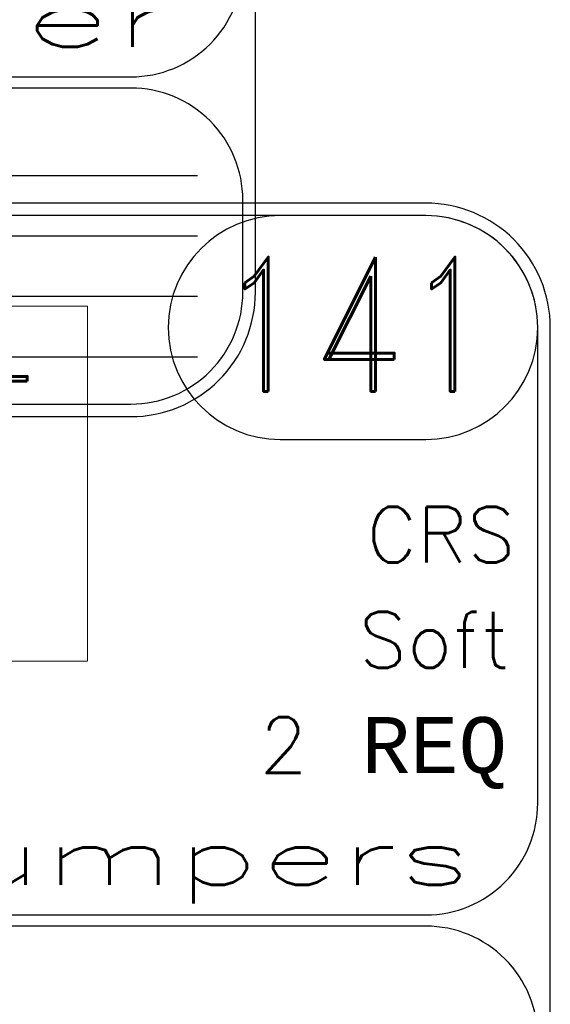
# Model space of a CAD drawing. Header units: inches. Extents: x -77 to 299, y -110 to 144.
# Tile 168 of 256: x -3.36 to -2.24, y -25.66 to -23.58. Entities that reach past the tile are written whole.
import ezdxf
from ezdxf.enums import TextEntityAlignment as Align

# ---------------------------------------------------------------- set-up
doc = ezdxf.new("R2010")
doc.units = ezdxf.units.IN
doc.header["$MEASUREMENT"] = 0
for name, color, linetype in [('SVA-M-S', 8, 'Continuous'), ('SVD-M-M', 233, 'Continuous'), ('SVE-M-M', 233, 'Continuous')]:
    doc.layers.add(name, color=color, linetype=linetype)
doc.styles.add('DIEMAKER', font='SIMPLEX.shx')
doc.styles.add('MONOTXT', font='MONOTXT')
doc.styles.add('R', font='ROMAND.SHX')

# ---------------------------------------------------------------- blocks, each defined once
blk = doc.blocks.new('DMDT001')
for p, q in [((0.7257, 0.1211), (1.2132, 0.1211)), ((0.295, -1.8033), (1.4368, -1.8033)), ((0.295, -2.0057), (1.4368, -2.0057)), ((0.295, -2.2081), (1.4368, -2.2081)), ((0.295, -2.4105), (1.4368, -2.4105))]:
    blk.add_line(p, q)
for points in [[(-1.5618, -2.6113), (1.2132, -2.6113, 0.414214), (1.6302, -2.1943), (1.6302, 0.4961, 0.414214), (1.2132, 0.9131), (-1.5618, 0.9131, 0.414214), (-1.9788, 0.4961), (-1.9788, -2.1943, 0.414214)], [(-1.5618, -1.4726), (1.2132, -1.4726, 0.414214), (1.5882, -1.0976), (1.5882, 0.4961, 0.414214), (1.2132, 0.8711), (-1.5618, 0.8711, 0.414214), (-1.9368, 0.4961), (-1.9368, -1.0976, 0.414214)], [(-1.5618, -2.5693), (1.2132, -2.5693, 0.414214), (1.5882, -2.1943), (1.5882, -1.8851, 0.414214), (1.2132, -1.5101), (-1.5618, -1.5101, 0.414214), (-1.9368, -1.8851), (-1.9368, -2.1943, 0.414214)]]:
    blk.add_lwpolyline(points, format="xyb", close=True)
for centre, start, end in [((0.7257, 0.4961), 90, 270), ((1.2132, 0.4961), 270, 90)]:
    blk.add_arc(centre, 0.375, start, end)
at = {"color": 42}
for s, height, style, p in [('DETAIL', 0.34395, 'R', (-1.6251, 0.3158)), ('REQ', 0.1875, 'MONOTXT', (0.9986, -0.9969))]:
    blk.add_text(s, height=height, dxfattribs=dict(at, style=style)).set_placement(p)
at = {"color": 42, "style": 'R', "width": 0.571895}
blk.add_attdef('DET#', text='', height=0.45, dxfattribs=at).set_placement((0.5139, 0.282), (1.4514, 0.282), align=Align.FIT)
at = {"color": 42, "style": 'DIEMAKER'}
for tag, p in [('XDIM', (-1.4342, -0.2918)), ('YDIM', (-1.4375, -0.6443)), ('ZDIM', (-1.4408, -0.9969))]:
    blk.add_attdef(tag, p, '', height=0.1875, dxfattribs=at)
for tag, p in [('MATL', (1.513, -0.2918)), ('H/T', (1.4952, -0.6443)), ('QTY#', (0.8173, -0.9969))]:
    blk.add_attdef(tag, text='', height=0.1875, dxfattribs=at).set_placement(p, align=Align.RIGHT)
at = {"color": 42, "style": 'DIEMAKER', "width": 5.370504, "flags": 4}
blk.add_attdef('DE#1', text='', height=0.1875, dxfattribs=at).set_placement((-1.6994, -1.3715), (1.3694, -1.3715), align=Align.FIT)
at = {"color": 42, "style": 'DIEMAKER', "flags": 5}
for tag, p in [('DE#2', (-1.8615, -2.8611)), ('DE#3', (-1.8533, -3.1611))]:
    blk.add_attdef(tag, p, '', height=0.1875, dxfattribs=at)

msp = doc.modelspace()

# ---------------------------------------------------------------- linework, layer by layer
at = {"layer": 'SVA-M-S', "color": 7, "linetype": 'Continuous', "lineweight": 15}
for p, q in [((-4.55949, -24.1878), (-3.21449, -24.1878)), ((-3.21449, -24.9378), (-3.21449, -24.1878)), ((-5.5895, -24.9378), (-3.21449, -24.9378))]:
    msp.add_line(p, q, dxfattribs=at)

# ---------------------------------------------------------------- block references
at = {"layer": 'SVD-M-M'}
ref = msp.add_blockref('DMDT001', (-3.88732, -22.77612), dxfattribs=dict(at, xscale=0.63, yscale=0.63, zscale=0.63))
ref.add_attrib('DE#1', 'Die Bumper', dxfattribs={"layer": '0', "color": 42, "height": 0.118125, "style": 'DIEMAKER', "width": 1.898963, "flags": 4}).set_placement((-4.95796, -23.64015), (-3.02457, -23.64015), align=Align.FIT)
at = {"layer": 'SVE-M-M'}
ref = msp.add_blockref('DMDT001', (-3.26501, -24.54567), dxfattribs=dict(at, xscale=0.63, yscale=0.63, zscale=0.63))
ref.add_attrib('DET#', '141', dxfattribs={"layer": '0', "color": 42, "height": 0.2835, "style": 'R', "width": 0.857843}).set_placement((-2.94128, -24.36798), (-2.35065, -24.36798), align=Align.FIT)
ref.add_attrib('MATL', 'CRS', dxfattribs={"layer": '0', "color": 42, "height": 0.118125, "style": 'DIEMAKER'}).set_placement((-2.31182, -24.72952), align=Align.RIGHT)
ref.add_attrib('H/T', 'Soft', dxfattribs={"layer": '0', "color": 42, "height": 0.118125, "style": 'DIEMAKER'}).set_placement((-2.32305, -24.9516), align=Align.RIGHT)
ref.add_attrib('QTY#', '2', dxfattribs={"layer": '0', "color": 42, "height": 0.11812, "style": 'DIEMAKER'}).set_placement((-2.75011, -25.17368), align=Align.RIGHT)
ref.add_attrib('DE#1', 'Top Bumpers', dxfattribs={"layer": '0', "color": 42, "height": 0.118125, "style": 'DIEMAKER', "width": 1.668506, "flags": 4}).set_placement((-4.33564, -25.4097), (-2.40226, -25.4097), align=Align.FIT)

doc.saveas('drawing.dxf')
